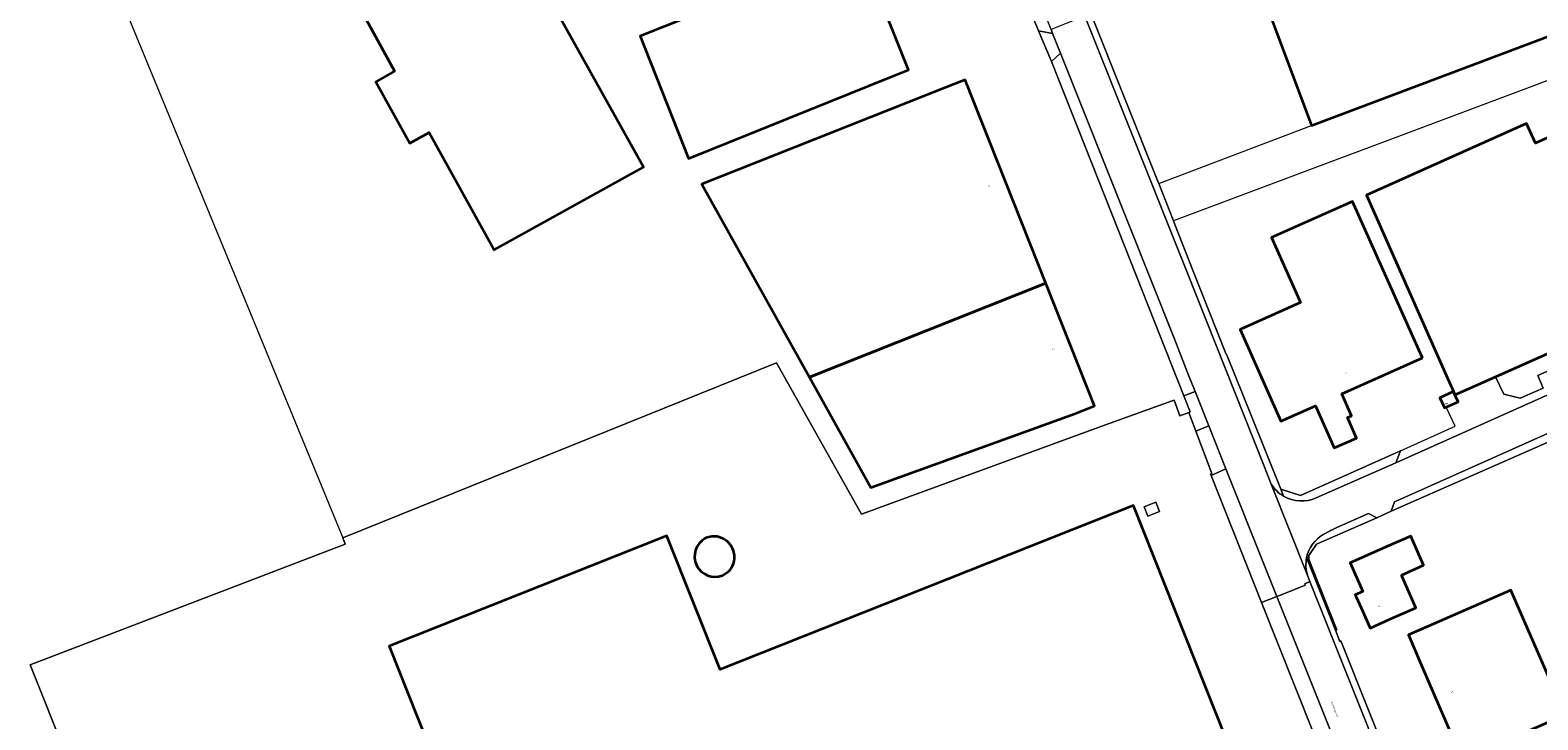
# Model space of a CAD drawing. Header units: metres. Extents: x 197700 to 204338, y 317132 to 325229.
# Tile 245 of 256: x 200428 to 200775, y 318384 to 318543. Entities that reach past the tile are written whole.
import ezdxf
from ezdxf.enums import TextEntityAlignment as Align

# ---------------------------------------------------------------- set-up
doc = ezdxf.new("R2010")
doc.units = ezdxf.units.M
for name, color, linetype, lineweight in [('B-WE-IE-TERREINAFSCHEIDING_KUNSTMATIG_HEKWERK-G', 20, 'IE-TERREINAFSCHEIDING-KUNSTMATIG', 18), ('B-WE-OG-BEBOUWING-GV', 7, 'Continuous', 35), ('B-WE-OG-BEBOUWING-T18', 10, 'Continuous', 18), ('B-WE-OG-BEBOUWING_LAGE TRAFO-GV', 7, 'Continuous', 18), ('B-WE-OG-BEBOUWING_OPSLAGTANK-GV', 7, 'Continuous', 35), ('B-WE-OG-TERREIN_CULTUURSCHEIDING-GV', 7, 'Continuous', 18), ('B-WE-OG-TERREIN_ERF-GV', 7, 'Continuous', 18), ('B-WE-OG-TOPOGRAFIE-T18', 10, 'Continuous', 18), ('B-WE-VH-VERHARDING_ASFALT-GV', 252, 'Continuous', 18), ('B-WE-VH-VERHARDING_BETONSTRAATSTEEN-GV', 252, 'Continuous', 18), ('B-WE-VH-VERHARDING_OPEN-GV', 252, 'Continuous', 18), ('B-WE-VH-VERHARDING_TEGEL-GV', 252, 'Continuous', 18)]:
    doc.layers.add(name, color=color, linetype=linetype, lineweight=lineweight)
doc.styles.add('NLCS-ISO-M200-T18', font='NLCS-ISO.ttf', dxfattribs={"height": 0.36})
doc.linetypes.add('IE-TERREINAFSCHEIDING-KUNSTMATIG', pattern='A,4,[82,NLCS.SHX,S=0.75,R=90,X=0,Y=0],4,-2', length=10)

msp = doc.modelspace()

# ---------------------------------------------------------------- linework, layer by layer
at = {"layer": 'B-WE-IE-TERREINAFSCHEIDING_KUNSTMATIG_HEKWERK-G'}
for points in [[(200437.143, 318578.006), (200478.396, 318477.761), (200499.84, 318425.637)], [(200896.748, 318521.973), (200894.977, 318521.159), (200874.322, 318566.656), (200810.687, 318538.115), (200808.526, 318542.839), (200773.797, 318529.715), (200691.223, 318498.77)], [(200660.138, 318542.585), (200663.092, 318535.46)], [(200687.822, 318507.397), (200723.045, 318520.726)], [(200499.84, 318425.637), (200599.771, 318466.012), (200619.315, 318431.125), (200674.682, 318451.383), (200690.921, 318457.24), (200691.385, 318457.399), (200692.709, 318453.82), (200694.789, 318454.597)], [(200743.571, 318445.752), (200756.122, 318451.383), (200754.062, 318455.825)], [(200694.789, 318454.597), (200696.416, 318450.267)], [(200696.416, 318450.267), (200700.082, 318440.507), (200699.79, 318440.372), (200699.914, 318440.058)], [(200778.399, 318448.127), (200741.393, 318431.779)], [(200715.957, 318436.873), (200720.495, 318435.399), (200743.571, 318445.752)], [(200699.914, 318440.058), (200711.535, 318410.742)], [(200741.393, 318431.779), (200738.06, 318430.307)], [(200738.06, 318430.307), (200724.176, 318424.173)], [(200521.073, 318199.031), (200492.893, 318228.021), (200487.369, 318238.63), (200465.021, 318294.188), (200452.205, 318331.25), (200453.529, 318331.868), (200427.768, 318396.363), (200500.38, 318424.236), (200499.84, 318425.637)], [(200724.176, 318424.173), (200722.434, 318421.619)], [(200722.421, 318421.17), (200722.407, 318420.721)], [(200722.407, 318420.721), (200722.961, 318419.353)], [(200722.434, 318421.619), (200722.421, 318421.17)], [(200722.961, 318419.353), (200728.848, 318404.469)], [(200711.535, 318410.742), (200723.236, 318381.222), (200743, 318331.334), (200752.22, 318306.43)], [(200728.848, 318404.469), (200728.561, 318404.354)]]:
    msp.add_lwpolyline(points, dxfattribs=at)
at = {"layer": 'B-WE-OG-BEBOUWING-GV'}
for points in [[(200528.752, 318583.49), (200523.376, 318593.123), (200489.348, 318574.13), (200491.785, 318569.764), (200511.751, 318533.229), (200507.42, 318530.83), (200515.264, 318516.674), (200519.709, 318519.137), (200534.697, 318492.088), (200569.08, 318511.138)], [(200614.361, 318559.71), (200568.364, 318541.301), (200579.437, 318513.156), (200625.537, 318531.754), (200630.179, 318533.61), (200619.004, 318561.566)], [(200754.052, 318463.165), (200755.751, 318459.379), (200756.099, 318458.603), (200765.462, 318462.787), (200815.578, 318485.185), (200824.942, 318489.37), (200824.865, 318489.542), (200822.899, 318493.934), (200804.582, 318535.419), (200785.816, 318527.03), (200787.821, 318522.546), (200774.633, 318516.651), (200772.599, 318521.201), (200735.706, 318504.708)], [(200661.812, 318484.411), (200643.221, 318531.284), (200638.574, 318529.44), (200582.519, 318507.23), (200607.329, 318462.722)], [(200748.59, 318467.136), (200747.742, 318469.04), (200732.511, 318503.212), (200713.836, 318494.888), (200720.504, 318479.926), (200706.568, 318473.714), (200716.005, 318452.54), (200723.94, 318456.077), (200728.263, 318446.378), (200733.427, 318448.68), (200731.331, 318453.383), (200732.275, 318453.805), (200730.021, 318458.86)], [(200668.394, 318454.252), (200673.042, 318456.095), (200661.812, 318484.411), (200607.329, 318462.722), (200621.521, 318437.263)], [(200754.062, 318455.825), (200756.795, 318457.052), (200756.099, 318458.603), (200755.751, 318459.379), (200752.617, 318457.972), (200753.662, 318455.645)], [(200718.095, 318310.815), (200714.093, 318320.9), (200719.067, 318322.883), (200724.892, 318325.206), (200682.042, 318433.149), (200586.74, 318395.317), (200574.508, 318426.123), (200510.473, 318400.696), (200569.566, 318251.876)], [(200743.748, 318417.067), (200748.848, 318419.388), (200745.889, 318426.05), (200740.787, 318423.784), (200731.973, 318419.897), (200734.867, 318413.298), (200733.123, 318412.53), (200733.333, 318412.056), (200734.835, 318408.671), (200736.534, 318404.842), (200741.105, 318406.869), (200747.076, 318409.517)], [(200749.959, 318405.264), (200745.368, 318403.282), (200748.494, 318396.041), (200757.783, 318374.536), (200781.467, 318384.819), (200768.981, 318413.577)]]:
    msp.add_lwpolyline(points, close=True, dxfattribs=at)
msp.add_lwpolyline([(200708.984, 318558.311), (200723.045, 318520.726), (200727.728, 318522.478), (200798.338, 318549.1)], dxfattribs=at)
at = {"layer": 'B-WE-OG-BEBOUWING_LAGE TRAFO-GV'}
msp.add_lwpolyline([(200687.17, 318433.866), (200684.505, 318432.813), (200685.309, 318430.651), (200687.99, 318431.713)], close=True, dxfattribs=at)
at = {"layer": 'B-WE-OG-BEBOUWING_OPSLAGTANK-GV'}
for points in [[(200583.255, 318425.483, 0.9321394), (200587.296, 318417.012)], [(200586.372, 318425.88, 0.1659335), (200583.425, 318425.573)], [(200588.509, 318424.728, 0.127354), (200586.372, 318425.88)], [(200589.823, 318422.663, 0.1251214), (200588.509, 318424.728)], [(200587.296, 318417.012, 0.2400554), (200590, 318420.265)], [(200590, 318420.265, 0.140507), (200589.823, 318422.663)]]:
    msp.add_lwpolyline(points, format="xyb", dxfattribs=at)
msp.add_lwpolyline([(200583.425, 318425.573), (200583.255, 318425.483)], dxfattribs=at)
at = {"layer": 'B-WE-OG-TERREIN_CULTUURSCHEIDING-GV'}
for points in [[(200663.384, 318541.961), (200660.138, 318542.585), (200663.092, 318535.46), (200665.189, 318537.44)], [(200694.789, 318454.597), (200696.416, 318450.267), (200699.371, 318451.459), (200696.192, 318459.426), (200693.631, 318458.406), (200695.099, 318454.713)], [(200785.315, 318453.291), (200749.743, 318437.38), (200742.128, 318433.961), (200741.393, 318431.779), (200778.399, 318448.127), (200787.579, 318452.204)], [(200703.321, 318441.558), (200699.914, 318440.058), (200711.535, 318410.742), (200715.056, 318412.144), (200712.007, 318419.788)], [(200711.535, 318410.742), (200723.236, 318381.222), (200743, 318331.334), (200752.22, 318306.43), (200752.839, 318306.634), (200751.662, 318310.215), (200755.148, 318311.588), (200754.996, 318311.999), (200754.841, 318312.409), (200754.549, 318313.138), (200742.287, 318343.792), (200725.933, 318384.87), (200715.056, 318412.144)]]:
    msp.add_lwpolyline(points, close=True, dxfattribs=at)
for points in [[(200724.123, 318434.872), (200742.43, 318442.992), (200743.571, 318445.752), (200720.495, 318435.399), (200715.957, 318436.873)], [(200715.957, 318436.873), (200716.602, 318435.272)], [(200721.918, 318421.116), (200722.421, 318421.17), (200722.434, 318421.619), (200724.176, 318424.173), (200738.06, 318430.307), (200736.172, 318431.287), (200728.207, 318427.711)], [(200727.339, 318427.286), (200725.756, 318426.399)]]:
    msp.add_lwpolyline(points, dxfattribs=at)
for points in [[(200716.602, 318435.272, 0.2435957), (200724.123, 318434.872)], [(200728.207, 318427.711, 0.0046079), (200727.339, 318427.286)], [(200725.756, 318426.399, 0.2134727), (200721.918, 318421.116)]]:
    msp.add_lwpolyline(points, format="xyb", dxfattribs=at)
at = {"layer": 'B-WE-OG-TERREIN_ERF-GV'}
for points in [[(200453.529, 318331.868), (200427.768, 318396.363), (200500.38, 318424.236), (200499.84, 318425.637), (200599.771, 318466.012), (200619.315, 318431.125), (200674.682, 318451.383), (200690.921, 318457.24), (200691.385, 318457.399), (200692.709, 318453.82), (200694.789, 318454.597), (200695.099, 318454.713), (200693.631, 318458.406), (200678.478, 318496.652), (200663.092, 318535.46), (200660.138, 318542.585), (200655.012, 318555.353), (200641.78, 318588.707), (200633.944, 318608.199), (200633.485, 318609.658), (200622.725, 318636.07), (200623.891, 318636.608)], [(200798.338, 318549.1), (200727.728, 318522.478), (200723.045, 318520.726), (200708.984, 318558.311)], [(200672.219, 318546.543), (200687.714, 318507.671), (200687.822, 318507.397), (200691.223, 318498.77), (200691.723, 318497.502), (200695.605, 318487.568), (200703.281, 318468.141), (200703.638, 318467.616), (200709.177, 318453.723), (200715.957, 318436.873), (200720.495, 318435.399), (200743.571, 318445.752), (200742.43, 318442.992), (200828.492, 318481.438)], [(200723.236, 318381.222), (200711.535, 318410.742), (200699.914, 318440.058), (200699.79, 318440.372), (200700.082, 318440.507), (200696.416, 318450.267), (200694.789, 318454.597), (200692.709, 318453.82), (200691.385, 318457.399), (200690.921, 318457.24), (200674.682, 318451.383), (200619.315, 318431.125), (200599.771, 318466.012), (200499.84, 318425.637), (200500.38, 318424.236), (200427.768, 318396.363), (200453.529, 318331.868)], [(200778.399, 318448.127), (200741.393, 318431.779), (200738.06, 318430.307), (200724.176, 318424.173), (200722.434, 318421.619), (200722.421, 318421.17), (200722.407, 318420.721), (200722.961, 318419.353), (200728.848, 318404.469), (200728.561, 318404.354), (200729.576, 318401.793), (200729.822, 318401.891), (200742.998, 318368.776)], [(200583.255, 318425.483), (200583.425, 318425.573)]]:
    msp.add_lwpolyline(points, dxfattribs=at)
for points in [[(200491.785, 318569.764), (200489.348, 318574.13), (200523.376, 318593.123), (200528.752, 318583.49), (200569.08, 318511.138), (200534.697, 318492.088), (200519.709, 318519.137), (200515.264, 318516.674), (200507.42, 318530.83), (200511.751, 318533.229)], [(200625.537, 318531.754), (200579.437, 318513.156), (200568.364, 318541.301), (200614.361, 318559.71), (200619.004, 318561.566), (200630.179, 318533.61)], [(200756.099, 318458.603), (200756.795, 318457.052), (200754.062, 318455.825), (200753.662, 318455.645), (200752.617, 318457.972), (200755.751, 318459.379), (200754.052, 318463.165), (200735.706, 318504.708), (200772.599, 318521.201), (200774.633, 318516.651), (200787.821, 318522.546), (200785.816, 318527.03), (200804.582, 318535.419), (200822.899, 318493.934), (200824.865, 318489.542), (200824.942, 318489.37), (200815.578, 318485.185), (200817.062, 318481.884), (200775.152, 318463.091), (200776.444, 318460.19), (200771.115, 318457.846), (200767.376, 318458.791), (200765.462, 318462.787)], [(200661.812, 318484.411), (200673.042, 318456.095), (200668.394, 318454.252), (200621.521, 318437.263), (200607.329, 318462.722), (200582.519, 318507.23), (200638.574, 318529.44), (200643.221, 318531.284)], [(200748.59, 318467.136), (200730.021, 318458.86), (200732.275, 318453.805), (200731.331, 318453.383), (200733.427, 318448.68), (200728.263, 318446.378), (200723.94, 318456.077), (200716.005, 318452.54), (200706.568, 318473.714), (200720.504, 318479.926), (200713.836, 318494.888), (200732.511, 318503.212), (200747.742, 318469.04)], [(200815.578, 318485.185), (200765.462, 318462.787), (200767.376, 318458.791), (200771.115, 318457.846), (200776.444, 318460.19), (200775.152, 318463.091), (200817.062, 318481.884)], [(200714.093, 318320.9), (200718.095, 318310.815), (200569.566, 318251.876), (200510.473, 318400.696), (200574.508, 318426.123), (200586.74, 318395.317), (200682.042, 318433.149), (200724.892, 318325.206), (200719.067, 318322.883)], [(200687.17, 318433.866), (200687.99, 318431.713), (200685.309, 318430.651), (200684.505, 318432.813)], [(200740.787, 318423.784), (200745.889, 318426.05), (200748.848, 318419.388), (200743.748, 318417.067), (200747.076, 318409.517), (200741.105, 318406.869), (200736.534, 318404.842), (200734.835, 318408.671), (200733.333, 318412.056), (200733.123, 318412.53), (200734.867, 318413.298), (200731.973, 318419.897)], [(200728.848, 318404.469), (200722.961, 318419.353), (200722.407, 318420.721), (200722.421, 318421.17), (200721.918, 318421.116), (200728.561, 318404.354)], [(200748.494, 318396.041), (200745.368, 318403.282), (200749.959, 318405.264), (200768.981, 318413.577), (200781.467, 318384.819), (200757.783, 318374.536)]]:
    msp.add_lwpolyline(points, close=True, dxfattribs=at)
for points in [[(200587.296, 318417.012, -0.9321394), (200583.255, 318425.483)], [(200583.425, 318425.573, -0.1659335), (200586.372, 318425.88)], [(200586.372, 318425.88, -0.127354), (200588.509, 318424.728)], [(200588.509, 318424.728, -0.1251214), (200589.823, 318422.663)], [(200590, 318420.265, -0.2400554), (200587.296, 318417.012)], [(200589.823, 318422.663, -0.140507), (200590, 318420.265)]]:
    msp.add_lwpolyline(points, format="xyb", dxfattribs=at)
at = {"layer": 'B-WE-VH-VERHARDING_ASFALT-GV'}
msp.add_lwpolyline([(200664.175, 318543.334), (200663.02, 318542.873), (200663.384, 318541.961), (200665.189, 318537.44), (200691.376, 318471.734), (200694.707, 318463.147), (200696.192, 318459.426), (200699.371, 318451.459), (200703.321, 318441.558), (200712.007, 318419.788), (200715.056, 318412.144), (200715.076, 318412.152), (200716.283, 318412.632), (200721.593, 318414.746), (200721.459, 318415.082), (200722.673, 318415.6), (200722.188, 318416.851), (200713.774, 318438.037), (200712.09, 318442.165), (200694.272, 318487.08), (200670.816, 318545.983), (200669.609, 318545.502)], close=True, dxfattribs=at)
for points in [[(200728.207, 318427.711), (200736.172, 318431.287), (200738.06, 318430.307), (200741.393, 318431.779), (200742.128, 318433.961), (200749.743, 318437.38), (200785.315, 318453.291), (200787.579, 318452.204), (200798.883, 318457.224), (200799.245, 318459.521), (200831.786, 318474.076), (200828.492, 318481.438), (200742.43, 318442.992), (200724.123, 318434.872)], [(200713.774, 318438.037), (200722.188, 318416.851)], [(200725.756, 318426.399), (200727.339, 318427.286)], [(200721.593, 318414.746), (200716.283, 318412.632), (200715.076, 318412.152), (200715.056, 318412.144), (200725.933, 318384.87), (200742.287, 318343.792), (200754.549, 318313.138), (200755.784, 318313.599)], [(200762.536, 318312.201), (200763.686, 318312.72), (200749.583, 318348.044), (200722.673, 318415.6), (200721.459, 318415.082), (200721.593, 318414.746)]]:
    msp.add_lwpolyline(points, dxfattribs=at)
for points in [[(200716.602, 318435.272, -0.1228306), (200713.774, 318438.037)], [(200724.123, 318434.872, -0.2435957), (200716.602, 318435.272)], [(200727.339, 318427.286, -0.0046079), (200728.207, 318427.711)], [(200721.918, 318421.116, -0.2134727), (200725.756, 318426.399)], [(200722.188, 318416.851, -0.1364619), (200721.918, 318421.116)]]:
    msp.add_lwpolyline(points, format="xyb", dxfattribs=at)
at = {"layer": 'B-WE-VH-VERHARDING_BETONSTRAATSTEEN-GV'}
msp.add_lwpolyline([(200699.914, 318440.058), (200703.321, 318441.558), (200699.371, 318451.459), (200696.416, 318450.267), (200700.082, 318440.507), (200699.79, 318440.372)], close=True, dxfattribs=at)
at = {"layer": 'B-WE-VH-VERHARDING_OPEN-GV'}
for points in [[(200660.138, 318542.585), (200663.384, 318541.961), (200663.02, 318542.873), (200656.804, 318558.451), (200655.012, 318555.353)], [(200665.189, 318537.44), (200663.092, 318535.46), (200678.478, 318496.652), (200693.631, 318458.406), (200696.192, 318459.426), (200694.707, 318463.147), (200691.376, 318471.734)]]:
    msp.add_lwpolyline(points, close=True, dxfattribs=at)
at = {"layer": 'B-WE-VH-VERHARDING_TEGEL-GV'}
for points in [[(200716.602, 318435.272), (200715.957, 318436.873), (200709.177, 318453.723), (200703.638, 318467.616), (200703.281, 318468.141), (200695.605, 318487.568), (200691.723, 318497.502), (200691.223, 318498.77), (200687.822, 318507.397), (200687.714, 318507.671), (200672.219, 318546.543), (200670.816, 318545.983), (200694.272, 318487.08), (200712.09, 318442.165), (200713.774, 318438.037)], [(200761.752, 318321.375), (200754.392, 318339.807), (200754.56, 318339.877), (200750.438, 318350.157), (200750.175, 318350.063), (200742.735, 318368.653), (200742.998, 318368.776), (200729.822, 318401.891), (200729.576, 318401.793), (200728.561, 318404.354), (200721.918, 318421.116)], [(200722.188, 318416.851), (200722.673, 318415.6), (200749.583, 318348.044), (200763.686, 318312.72), (200765.23, 318309.005)]]:
    msp.add_lwpolyline(points, dxfattribs=at)
for points in [[(200713.774, 318438.037, 0.1228306), (200716.602, 318435.272)], [(200721.918, 318421.116, 0.1364619), (200722.188, 318416.851)]]:
    msp.add_lwpolyline(points, format="xyb", dxfattribs=at)

# ---------------------------------------------------------------- texts
at = {"layer": 'B-WE-OG-BEBOUWING-T18', "style": 'NLCS-ISO-M200-T18'}
for s, rotation, p in [('29', 21.6, (200648.643, 318506.764)), ('27', 21.6, (200663.553, 318469.17)), ('3', 24, (200730.971, 318463.663)), ('22', 23.9, (200738.656, 318409.923)), ('20', 23.3, (200755.414, 318390.107))]:
    msp.add_text(s, height=0.36, rotation=rotation, dxfattribs=at).set_placement(p, align=Align.MIDDLE)
msp.add_text('3/TR', height=0.36, dxfattribs=at).set_placement((200753.888, 318456.562), align=Align.MIDDLE)
at = {"layer": 'B-WE-OG-TOPOGRAFIE-T18', "style": 'NLCS-ISO-M200-T18'}
msp.add_text('Steenbergstraat', height=0.36, rotation=291.8, dxfattribs=at).set_placement((200728.311, 318386.147), align=Align.MIDDLE)

doc.saveas('drawing.dxf')
